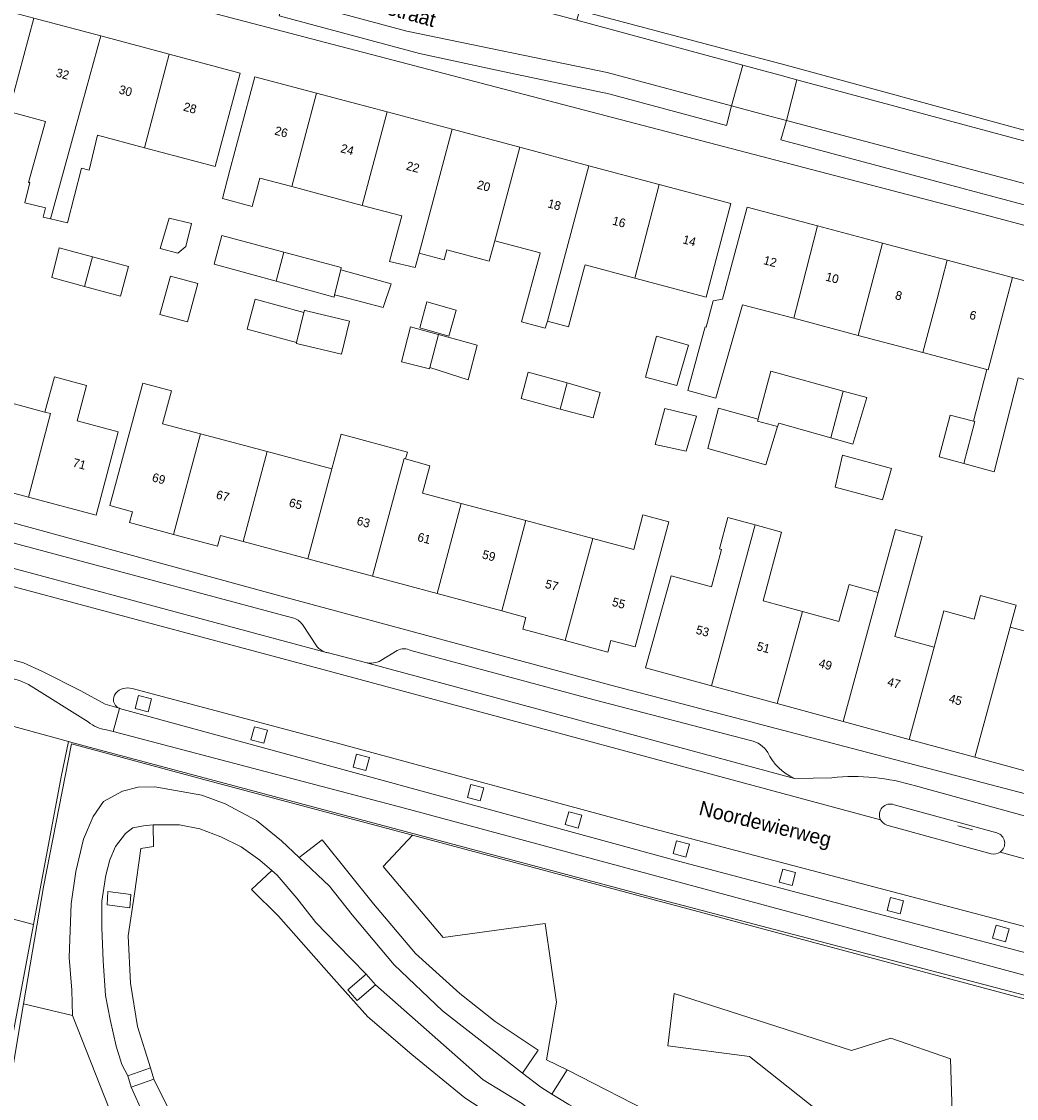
# Model space of a CAD drawing. Header units: metres. Extents: x 151448 to 154749, y 463108 to 465296.
# Tile 207 of 256: x 153734 to 153819, y 463431 to 463524. Entities that reach past the tile are written whole.
import ezdxf
from ezdxf.enums import TextEntityAlignment as Align

# ---------------------------------------------------------------- set-up
doc = ezdxf.new("R2010")
doc.units = ezdxf.units.M
for name, color, linetype, lineweight in [('B-PV-GR-BEPLANTING_CULTUUR_HEESTERS-GV', 253, 'Continuous', 9), ('B-PV-GR-GROENVOORZIENING-GV', 253, 'Continuous', 9), ('B-PV-IE-TERREINAFSCHEIDING_KUNSTMATIG_HEKWERK-G', 253, 'Continuous', 9), ('B-PV-OG-BEBOUWING-GV', 1, 'Continuous', 9), ('B-PV-OG-BEBOUWING-T18', 2, 'Continuous', 9), ('B-PV-OG-TERREIN_BEGROEID-GV', 253, 'Continuous', 9), ('B-PV-OG-TERREIN_ERF-GV', 253, 'Continuous', 9), ('B-PV-OG-TOPOGRAFIE-T18', 2, 'Continuous', 9), ('B-PV-VH-GESLOTENVERHARDING_ASFALT-GV', 253, 'Continuous', 9), ('B-PV-VH-ONVERHARD_ZAND-GV', 253, 'Continuous', 9), ('B-PV-VH-OPENVERHARDING_BETONELEMENT-GV', 253, 'Continuous', 9), ('B-PV-VH-OPENVERHARDING_BETONSTRAATSTEEN-GV', 253, 'Continuous', 9), ('B-PV-VH-OPENVERHARDING_STRAATBAKSTEEN-GV', 253, 'Continuous', 9), ('B-PV-VH-OPENVERHARDING_TEGEL-GV', 253, 'Continuous', 9)]:
    doc.layers.add(name, color=color, linetype=linetype, lineweight=lineweight)
doc.styles.add('Drong', font='txt', dxfattribs={"height": 1.8})

msp = doc.modelspace()

# ---------------------------------------------------------------- linework, layer by layer
at = {"layer": 'B-PV-GR-BEPLANTING_CULTUUR_HEESTERS-GV', "flags": 128}
msp.add_lwpolyline([(153814.197, 463425.967), (153814.104, 463426.483), (153813.663, 463426.327), (153813.399, 463434.695), (153808.281, 463436.477), (153804.894, 463435.421), (153789.645, 463440.318), (153789.095, 463435.808), (153796.121, 463434.88), (153803.588, 463428.959), (153803.426, 463426.207), (153803.581, 463426.182), (153807.506, 463425.741), (153812.13, 463425.692)], close=True, dxfattribs=at)
at = {"layer": 'B-PV-GR-GROENVOORZIENING-GV', "flags": 128}
for points in [[(153744.433, 463464.506), (153744.731, 463465.619), (153743.619, 463465.918), (153743.321, 463464.805)], [(153754.391, 463461.812), (153754.689, 463462.925), (153753.577, 463463.223), (153753.279, 463462.111)], [(153779.134, 463431.661), (153780.456, 463433.753), (153778.666, 463434.604), (153779.539, 463439.551), (153778.556, 463446.31), (153769.797, 463445.123), (153764.641, 463451.208), (153767.162, 463453.902), (153749.847, 463458.528), (153737.87, 463461.774), (153735.454, 463449.482), (153733.739, 463439.422), (153737.946, 463438.423), (153737.885, 463440.596), (153737.661, 463443.409), (153737.831, 463448.017), (153738.223, 463450.802), (153738.879, 463453.564), (153739.707, 463455.507), (153740.621, 463456.81), (153742.247, 463457.698), (153743.598, 463458.042), (153745.027, 463458.081), (153749.053, 463457.347), (153751.072, 463456.609), (153753.767, 463455.171), (153755.912, 463453.422), (153757.427, 463451.99), (153759.391, 463453.503), (153763.82, 463448.025), (153767.433, 463443.74), (153771.218, 463440.318), (153774.265, 463437.893), (153777.96, 463435.426), (153776.619, 463433.462), (153778.181, 463432.245)], [(153763.162, 463459.471), (153763.461, 463460.584), (153762.349, 463460.882), (153762.05, 463459.77)], [(153772.988, 463456.862), (153773.286, 463457.975), (153772.174, 463458.274), (153771.875, 463457.161)], [(153781.405, 463454.521), (153781.703, 463455.634), (153780.591, 463455.932), (153780.292, 463454.82)], [(153826.914, 463437.942), (153767.162, 463453.902), (153764.641, 463451.208), (153769.797, 463445.123), (153778.556, 463446.31), (153779.539, 463439.551), (153778.666, 463434.604), (153780.456, 463433.753), (153788.397, 463429.674), (153796.851, 463427.281), (153803.426, 463426.207), (153803.588, 463428.959), (153796.121, 463434.88), (153789.095, 463435.808), (153789.645, 463440.318), (153804.894, 463435.421), (153808.281, 463436.477), (153813.399, 463434.695), (153813.663, 463426.327), (153814.104, 463426.483), (153821.278, 463429.016), (153822.944, 463432.899), (153825.637, 463435.298)], [(153757.427, 463451.99), (153760.018, 463449.541), (153761.963, 463447.058), (153765.59, 463442.764), (153769.739, 463438.823), (153776.619, 463433.462), (153777.96, 463435.426), (153774.265, 463437.893), (153771.218, 463440.318), (153767.433, 463443.74), (153763.82, 463448.025), (153759.391, 463453.503)], [(153790.667, 463452.027), (153790.965, 463453.141), (153789.853, 463453.439), (153789.555, 463452.327)], [(153755.067, 463450.878), (153753.326, 463449.251), (153755.652, 463446.939), (153760.415, 463441.576), (153763.32, 463438.301), (153767.099, 463435.056), (153771.656, 463431.337), (153776.431, 463428.203), (153777.567, 463429.994), (153776.617, 463430.812), (153773.246, 463432.88), (153763.976, 463441.061), (153763.193, 463441.964), (153760.723, 463444.487), (153758.859, 463446.41), (153757.225, 463448.5), (153755.544, 463450.47)], [(153799.788, 463449.58), (153800.087, 463450.693), (153798.975, 463450.991), (153798.676, 463449.879)], [(153809.061, 463447.145), (153809.36, 463448.258), (153808.247, 463448.557), (153807.949, 463447.444)], [(153818.132, 463444.76), (153818.43, 463445.874), (153817.318, 463446.172), (153817.02, 463445.06)], [(153780.456, 463433.753), (153779.134, 463431.661), (153780.607, 463430.759), (153783.539, 463429.195), (153785.953, 463428.043), (153787.966, 463427.263), (153791.203, 463426.222), (153796.8, 463424.856), (153803.68, 463423.923), (153807.911, 463423.5), (153811.25, 463423.409), (153813.625, 463423.7), (153817.085, 463424.415), (153816.518, 463426.2), (153814.197, 463425.967), (153812.13, 463425.692), (153807.506, 463425.741), (153803.581, 463426.182), (153803.426, 463426.207), (153796.851, 463427.281), (153788.397, 463429.674)]]:
    msp.add_lwpolyline(points, close=True, dxfattribs=at)
for points in [[(153747.244, 463428.258), (153744.933, 463432.94), (153744.637, 463433.913), (153743.541, 463437.464), (153742.917, 463441.18), (153742.72, 463445.276), (153743.273, 463448.878), (153743.822, 463452.761), (153744.916, 463452.941), (153744.864, 463454.799), (153744.035, 463454.71), (153743.133, 463454.539), (153742.509, 463454.043), (153741.65, 463452.948), (153741.15, 463451.794), (153740.804, 463450.477), (153740.464, 463448.254), (153740.463, 463445.984), (153740.578, 463443.109), (153740.786, 463440.142), (153741.17, 463438.085), (153741.682, 463435.767), (153742.192, 463434.207), (153742.695, 463433.232), (153742.99, 463432.258), (153744.05, 463429.903)], [(153776.431, 463428.203), (153771.656, 463431.337), (153767.099, 463435.056), (153763.32, 463438.301), (153760.415, 463441.576), (153755.652, 463446.939), (153753.326, 463449.251), (153755.067, 463450.878), (153754.038, 463451.758), (153752.431, 463452.908), (153750.684, 463453.773), (153748.886, 463454.466), (153747.136, 463454.804), (153745.018, 463454.815), (153744.864, 463454.799), (153744.916, 463452.941), (153743.822, 463452.761), (153743.273, 463448.878), (153742.72, 463445.276), (153742.917, 463441.18), (153743.541, 463437.464), (153744.637, 463433.913), (153744.933, 463432.94), (153747.244, 463428.258)], [(153743.259, 463425.624), (153741.106, 463430.424), (153737.946, 463438.423), (153733.739, 463439.422), (153732.865, 463434.293), (153728.085, 463410.435), (153725.48, 463396.944), (153723.759, 463388.074), (153722.349, 463381.24), (153724.987, 463380.644), (153727.477, 463383.744)]]:
    msp.add_lwpolyline(points, dxfattribs=at)
at = {"layer": 'B-PV-IE-TERREINAFSCHEIDING_KUNSTMATIG_HEKWERK-G', "flags": 128}
for points in [[(153737.87, 463461.774), (153735.454, 463449.482), (153733.739, 463439.422)], [(153737.87, 463461.774), (153749.847, 463458.528), (153767.162, 463453.902)], [(153815.279, 463454.383), (153814.026, 463454.727)], [(153767.162, 463453.902), (153826.914, 463437.942)], [(153763.193, 463441.964), (153761.609, 463440.618), (153762.393, 463439.715), (153763.976, 463441.061)], [(153763.976, 463441.061), (153763.193, 463441.964)], [(153733.739, 463439.422), (153732.865, 463434.293), (153728.085, 463410.435), (153725.48, 463396.944), (153723.759, 463388.074)], [(153733.739, 463439.422), (153737.946, 463438.423)], [(153737.946, 463438.423), (153741.106, 463430.424)], [(153744.637, 463433.913), (153742.695, 463433.232)], [(153742.695, 463433.232), (153742.99, 463432.258)], [(153744.933, 463432.94), (153744.637, 463433.913)], [(153742.99, 463432.258), (153744.933, 463432.94)]]:
    msp.add_lwpolyline(points, dxfattribs=at)
msp.add_lwpolyline([(153740.992, 463449.086), (153740.91, 463447.934), (153742.883, 463447.654), (153742.965, 463448.806)], close=True, dxfattribs=at)
at = {"layer": 'B-PV-OG-BEBOUWING-GV', "flags": 128}
for points in [[(153732.467, 463516.107), (153734.631, 463524.136), (153728.581, 463525.752), (153726.415, 463517.723), (153724.348, 463510.059), (153725.747, 463509.697), (153727.824, 463517.347)], [(153732.467, 463516.107), (153735.625, 463515.264), (153734.164, 463510.021), (153734.273, 463509.996), (153733.84, 463508.268), (153735.632, 463507.82), (153735.431, 463507.04), (153736.053, 463506.887), (153738.173, 463514.583), (153740.382, 463522.601), (153734.631, 463524.136)], [(153740.382, 463522.601), (153738.173, 463514.583), (153736.053, 463506.887), (153737.511, 463506.529), (153738.706, 463511.249), (153739.38, 463511.079), (153740.103, 463514.068), (153744.136, 463512.991), (153746.238, 463521.037)], [(153744.136, 463512.991), (153750.206, 463511.371), (153752.351, 463519.405), (153746.238, 463521.037)], [(153754.044, 463510.382), (153756.779, 463509.653), (153758.92, 463517.689), (153753.616, 463519.102), (153751.474, 463511.067), (153750.827, 463508.642), (153753.397, 463507.957)], [(153764.976, 463516.074), (153758.92, 463517.689), (153756.779, 463509.653), (153762.834, 463508.039)], [(153767.733, 463503.921), (153770.574, 463514.582), (153764.976, 463516.074), (153762.834, 463508.039), (153766.235, 463507.133), (153765.189, 463503.206), (153767.405, 463502.692)], [(153770.574, 463514.582), (153767.733, 463503.921), (153769.892, 463503.368), (153770.125, 463504.222), (153773.757, 463503.232), (153774.241, 463504.999), (153776.382, 463513.035)], [(153782.317, 463511.453), (153776.382, 463513.035), (153774.241, 463504.999), (153778.144, 463503.959), (153778.108, 463503.826), (153776.539, 463498.042), (153778.566, 463497.474), (153778.756, 463498.096)], [(153786.276, 463501.792), (153788.367, 463509.84), (153782.317, 463511.453), (153778.756, 463498.096), (153780.566, 463497.609), (153781.946, 463502.771), (153781.989, 463502.934)], [(153788.367, 463509.84), (153786.276, 463501.792), (153792.391, 463500.162), (153794.532, 463508.197)], [(153799.928, 463498.333), (153800.353, 463500), (153801.959, 463506.29), (153795.912, 463507.899), (153793.795, 463499.977), (153792.99, 463499.826), (153792.398, 463497.574), (153792.304, 463497.614), (153790.814, 463492.131), (153793.221, 463491.469), (153795.535, 463499.499)], [(153747.682, 463504.503), (153748.169, 463506.476), (153746.25, 463506.936), (153745.479, 463504.328), (153747.006, 463503.936)], [(153799.928, 463498.333), (153805.449, 463496.868), (153806.283, 463500), (153807.561, 463504.8), (153801.959, 463506.29), (153800.353, 463500)], [(153755.442, 463501.521), (153756.106, 463504.026), (153750.776, 463505.461), (153750.114, 463502.975)], [(153807.561, 463504.8), (153806.283, 463500), (153805.449, 463496.868), (153811.018, 463495.39), (153812.24, 463500), (153813.121, 463503.321)], [(153738.981, 463501.073), (153739.662, 463503.625), (153736.801, 463504.393), (153736.161, 463501.849)], [(153739.662, 463503.625), (153738.981, 463501.073), (153742.066, 463500.224), (153742.743, 463502.798)], [(153756.106, 463504.026), (153755.442, 463501.521), (153760.424, 463500.162), (153760.451, 463500.352), (153760.992, 463502.487), (153761.019, 463502.703)], [(153811.018, 463495.39), (153816.528, 463493.928), (153816.645, 463493.897), (153818.237, 463500), (153818.715, 463501.833), (153813.121, 463503.321), (153812.24, 463500)], [(153745.46, 463498.676), (153747.837, 463498.032), (153748.728, 463501.325), (153746.351, 463501.968)], [(153761.143, 463500.173), (153764.64, 463499.27), (153765.316, 463501.297), (153761.71, 463502.289), (153760.992, 463502.487), (153760.451, 463500.352)], [(153815.369, 463489.497), (153815.489, 463489.465), (153814.546, 463485.851), (153817.143, 463485.153), (153819.228, 463493.211), (153822.604, 463492.316), (153822.887, 463492.241), (153824.874, 463500), (153824.921, 463500.182), (153824.614, 463500.264), (153818.715, 463501.833), (153818.237, 463500), (153816.645, 463493.897), (153816.528, 463493.928)], [(153757.197, 463496.244), (153757.825, 463498.834), (153753.649, 463499.967), (153752.951, 463497.396)], [(153757.825, 463498.834), (153757.197, 463496.244), (153757.181, 463496.18), (153761.064, 463495.247), (153761.75, 463498.102), (153758.064, 463498.986), (153757.873, 463499.032)], [(153768.406, 463499.754), (153767.784, 463497.511), (153770.271, 463496.808), (153770.92, 463499.024)], [(153768.643, 463494.097), (153769.396, 463496.939), (153769.377, 463496.944), (153766.985, 463497.607), (153766.227, 463494.581), (153768.614, 463493.982)], [(153768.643, 463494.097), (153771.934, 463493.057), (153772.73, 463496.023), (153769.396, 463496.939)], [(153787.188, 463493.264), (153789.881, 463492.572), (153790.889, 463496.026), (153788.125, 463496.786)], [(153776.493, 463491.454), (153779.867, 463490.538), (153780.467, 463492.788), (153777.103, 463493.701)], [(153796.856, 463489.656), (153796.815, 463489.505), (153798.543, 463489.036), (153798.586, 463489.173), (153798.632, 463489.334), (153803.106, 463488.066), (153804.176, 463492.083), (153797.965, 463493.795), (153796.91, 463489.849)], [(153734.151, 463482.974), (153739.971, 463481.424), (153741.873, 463488.565), (153738.33, 463489.526), (153739.151, 463492.551), (153736.394, 463493.299), (153735.573, 463490.274), (153736.064, 463490.141)], [(153746.627, 463479.765), (153748.947, 463488.407), (153745.683, 463489.277), (153746.442, 463492.103), (153743.979, 463492.764), (153741.154, 463482.237), (153743.092, 463481.716), (153742.841, 463480.781)], [(153782.693, 463489.771), (153783.286, 463491.969), (153780.467, 463492.788), (153779.867, 463490.538)], [(153728.768, 463484.408), (153734.151, 463482.974), (153736.064, 463490.141), (153735.573, 463490.274), (153730.69, 463491.599)], [(153803.106, 463488.066), (153805.016, 463487.525), (153806.208, 463491.523), (153804.176, 463492.083)], [(153788.028, 463487.476), (153790.695, 463486.91), (153791.561, 463489.921), (153788.86, 463490.579)], [(153798.543, 463489.036), (153796.815, 463489.505), (153796.856, 463489.656), (153793.451, 463490.607), (153792.532, 463487.147), (153797.531, 463485.755)], [(153815.369, 463489.497), (153813.373, 463490.022), (153812.433, 463486.418), (153814.546, 463485.851), (153815.489, 463489.465)], [(153746.627, 463479.765), (153750.413, 463478.749), (153750.662, 463479.676), (153752.61, 463479.153), (153754.684, 463486.877), (153748.947, 463488.407)], [(153758.165, 463477.662), (153763.72, 463476.171), (153766.435, 463486.288), (153766.57, 463486.25), (153766.731, 463486.842), (153761.045, 463488.39), (153760.241, 463485.394)], [(153760.241, 463485.394), (153754.684, 463486.877), (153752.61, 463479.153), (153758.165, 463477.662)], [(153763.72, 463476.171), (153769.274, 463474.68), (153771.354, 463482.43), (153768.036, 463483.315), (153768.666, 463485.661), (153766.57, 463486.25), (153766.435, 463486.288)], [(153808.315, 463485.415), (153804.114, 463486.569), (153803.5, 463483.83), (153807.558, 463482.739)], [(153776.911, 463480.948), (153771.354, 463482.43), (153769.274, 463474.68), (153774.829, 463473.189)], [(153782.646, 463479.418), (153780.29, 463470.635), (153783.941, 463469.655), (153784.208, 463470.649), (153786.29, 463470.09), (153789.178, 463480.848), (153786.962, 463481.439), (153786.172, 463478.477)], [(153780.29, 463470.635), (153782.646, 463479.418), (153776.911, 463480.948), (153774.829, 463473.189), (153776.911, 463472.63), (153776.638, 463471.614)], [(153796.609, 463480.581), (153794.267, 463481.217), (153793.535, 463478.525), (153793.727, 463478.472), (153792.855, 463475.266), (153789.382, 463476.211), (153787.192, 463468.301), (153792.852, 463466.762)], [(153798.512, 463465.223), (153800.665, 463473.143), (153797.303, 463474.057), (153798.871, 463479.966), (153796.609, 463480.581), (153792.852, 463466.762)], [(153809.832, 463462.145), (153811.986, 463470.065), (153808.618, 463470.981), (153810.953, 463479.569), (153808.66, 463480.192), (153807.188, 463474.779), (153804.172, 463463.684)], [(153804.172, 463463.684), (153807.188, 463474.779), (153804.677, 463475.461), (153803.814, 463472.287), (153800.665, 463473.143), (153798.512, 463465.223)], [(153818.534, 463471.792), (153819.048, 463473.683), (153815.974, 463474.518), (153815.42, 463472.479), (153812.833, 463473.183), (153811.986, 463470.065), (153809.832, 463462.145), (153815.493, 463460.606)], [(153819.83, 463468.106), (153820.699, 463471.211), (153818.534, 463471.792), (153815.493, 463460.606), (153821.152, 463459.068), (153823.306, 463466.988), (153819.786, 463467.945)]]:
    msp.add_lwpolyline(points, close=True, dxfattribs=at)
at = {"layer": 'B-PV-OG-TERREIN_BEGROEID-GV', "flags": 128}
for points in [[(153854.2, 463431.125), (153824.105, 463439.029), (153788.142, 463448.475), (153738.617, 463461.68), (153737.89, 463461.874), (153737.59, 463461.954), (153736.971, 463458.913), (153734.577, 463446.24), (153730.539, 463424.83)], [(153728.085, 463410.435), (153732.865, 463434.293), (153733.739, 463439.422), (153735.454, 463449.482), (153737.87, 463461.774), (153749.847, 463458.528), (153767.162, 463453.902), (153826.914, 463437.942), (153837.174, 463435.16), (153848.514, 463432.091), (153853.437, 463430.758)]]:
    msp.add_lwpolyline(points, dxfattribs=at)
at = {"layer": 'B-PV-OG-TERREIN_ERF-GV', "flags": 128}
for points in [[(153831.079, 463503.309), (153816.688, 463507.133), (153737.65, 463527.835), (153719.188, 463532.755)], [(153711.503, 463528.131), (153711.501, 463528.124), (153704.099, 463500), (153702.474, 463493.842), (153701.468, 463490.648), (153702.543, 463488.953), (153727.056, 463482.321), (153755.143, 463474.654), (153784.213, 463466.809), (153822.793, 463456.693), (153825.007, 463458.12), (153831.807, 463484.135), (153834.617, 463495.194)], [(153734.631, 463524.136), (153740.382, 463522.601), (153746.238, 463521.037), (153752.351, 463519.405), (153750.206, 463511.371), (153744.136, 463512.991), (153740.103, 463514.068), (153739.38, 463511.079), (153738.706, 463511.249), (153737.511, 463506.529), (153736.053, 463506.887), (153735.431, 463507.04), (153735.632, 463507.82), (153733.84, 463508.268), (153734.273, 463509.996), (153734.164, 463510.021), (153735.625, 463515.264), (153732.467, 463516.107)], [(153781.523, 463524.792), (153794.271, 463521.411), (153799.278, 463520.083), (153819.421, 463514.602), (153832.749, 463511.207)], [(153819.228, 463493.211), (153817.143, 463485.153), (153814.546, 463485.851), (153812.433, 463486.418), (153813.373, 463490.022), (153815.369, 463489.497), (153816.528, 463493.928), (153811.018, 463495.39), (153805.449, 463496.868), (153799.928, 463498.333), (153795.535, 463499.499), (153793.221, 463491.469), (153790.814, 463492.131), (153792.304, 463497.614), (153792.398, 463497.574), (153792.99, 463499.826), (153793.795, 463499.977), (153795.912, 463507.899), (153801.959, 463506.29), (153807.561, 463504.8), (153813.121, 463503.321), (153818.715, 463501.833), (153824.614, 463500.264)], [(153730.69, 463491.599), (153735.573, 463490.274), (153736.394, 463493.299), (153739.151, 463492.551), (153738.33, 463489.526), (153741.873, 463488.565), (153739.971, 463481.424), (153734.151, 463482.974), (153728.768, 463484.408)], [(153821.152, 463459.068), (153815.493, 463460.606), (153809.832, 463462.145), (153804.172, 463463.684), (153798.512, 463465.223), (153792.852, 463466.762), (153787.192, 463468.301), (153789.382, 463476.211), (153792.855, 463475.266), (153793.727, 463478.472), (153793.535, 463478.525), (153794.267, 463481.217), (153796.609, 463480.581), (153798.871, 463479.966), (153797.303, 463474.057), (153800.665, 463473.143), (153803.814, 463472.287), (153804.677, 463475.461), (153807.188, 463474.779), (153808.66, 463480.192), (153810.953, 463479.569), (153808.618, 463470.981), (153811.986, 463470.065), (153812.833, 463473.183), (153815.42, 463472.479), (153815.974, 463474.518), (153819.048, 463473.683), (153818.534, 463471.792), (153820.699, 463471.211)]]:
    msp.add_lwpolyline(points, dxfattribs=at)
for points in [[(153788.367, 463509.84), (153794.532, 463508.197), (153792.391, 463500.162), (153786.276, 463501.792), (153781.989, 463502.934), (153781.946, 463502.771), (153780.566, 463497.609), (153778.756, 463498.096), (153778.566, 463497.474), (153776.539, 463498.042), (153778.108, 463503.826), (153778.144, 463503.959), (153774.241, 463504.999), (153773.757, 463503.232), (153770.125, 463504.222), (153769.892, 463503.368), (153767.733, 463503.921), (153767.405, 463502.692), (153765.189, 463503.206), (153766.235, 463507.133), (153762.834, 463508.039), (153756.779, 463509.653), (153754.044, 463510.382), (153753.397, 463507.957), (153750.827, 463508.642), (153751.474, 463511.067), (153753.616, 463519.102), (153758.92, 463517.689), (153764.976, 463516.074), (153770.574, 463514.582), (153776.382, 463513.035), (153782.317, 463511.453)], [(153747.682, 463504.503), (153747.006, 463503.936), (153745.479, 463504.328), (153746.25, 463506.936), (153748.169, 463506.476)], [(153755.442, 463501.521), (153750.114, 463502.975), (153750.776, 463505.461), (153756.106, 463504.026), (153761.019, 463502.703), (153760.992, 463502.487), (153761.71, 463502.289), (153765.316, 463501.297), (153764.64, 463499.27), (153761.143, 463500.173), (153760.451, 463500.352), (153760.424, 463500.162)], [(153739.662, 463503.625), (153742.743, 463502.798), (153742.066, 463500.224), (153738.981, 463501.073), (153736.161, 463501.849), (153736.801, 463504.393)], [(153745.46, 463498.676), (153746.351, 463501.968), (153748.728, 463501.325), (153747.837, 463498.032)], [(153757.825, 463498.834), (153757.873, 463499.032), (153758.064, 463498.986), (153761.75, 463498.102), (153761.064, 463495.247), (153757.181, 463496.18), (153757.197, 463496.244), (153752.951, 463497.396), (153753.649, 463499.967)], [(153768.406, 463499.754), (153770.92, 463499.024), (153770.271, 463496.808), (153767.784, 463497.511)], [(153769.396, 463496.939), (153772.73, 463496.023), (153771.934, 463493.057), (153768.643, 463494.097), (153768.614, 463493.982), (153766.227, 463494.581), (153766.985, 463497.607), (153769.377, 463496.944)], [(153787.188, 463493.264), (153788.125, 463496.786), (153790.889, 463496.026), (153789.881, 463492.572)], [(153780.467, 463492.788), (153783.286, 463491.969), (153782.693, 463489.771), (153779.867, 463490.538), (153776.493, 463491.454), (153777.103, 463493.701)], [(153804.176, 463492.083), (153806.208, 463491.523), (153805.016, 463487.525), (153803.106, 463488.066), (153798.632, 463489.334), (153798.586, 463489.173), (153798.543, 463489.036), (153797.531, 463485.755), (153792.532, 463487.147), (153793.451, 463490.607), (153796.856, 463489.656), (153796.91, 463489.849), (153797.965, 463493.795)], [(153752.61, 463479.153), (153750.662, 463479.676), (153750.413, 463478.749), (153746.627, 463479.765), (153742.841, 463480.781), (153743.092, 463481.716), (153741.154, 463482.237), (153743.979, 463492.764), (153746.442, 463492.103), (153745.683, 463489.277), (153748.947, 463488.407), (153754.684, 463486.877), (153760.241, 463485.394), (153761.045, 463488.39), (153766.731, 463486.842), (153766.57, 463486.25), (153768.666, 463485.661), (153768.036, 463483.315), (153771.354, 463482.43), (153776.911, 463480.948), (153782.646, 463479.418), (153786.172, 463478.477), (153786.962, 463481.439), (153789.178, 463480.848), (153786.29, 463470.09), (153784.208, 463470.649), (153783.941, 463469.655), (153780.29, 463470.635), (153776.638, 463471.614), (153776.911, 463472.63), (153774.829, 463473.189), (153769.274, 463474.68), (153763.72, 463476.171), (153758.165, 463477.662)], [(153788.028, 463487.476), (153788.86, 463490.579), (153791.561, 463489.921), (153790.695, 463486.91)], [(153808.315, 463485.415), (153807.558, 463482.739), (153803.5, 463483.83), (153804.114, 463486.569)], [(153728.276, 463464.5), (153727.757, 463462.508), (153727.739, 463462.436), (153729.731, 463461.91), (153732.022, 463461.305), (153730.193, 463454.38), (153731.295, 463454.089), (153731.991, 463453.905), (153730.276, 463447.41), (153732.745, 463446.735), (153734.577, 463446.24), (153736.971, 463458.913), (153737.59, 463461.954)]]:
    msp.add_lwpolyline(points, close=True, dxfattribs=at)
at = {"layer": 'B-PV-VH-GESLOTENVERHARDING_ASFALT-GV', "flags": 128}
for points in [[(153759.663, 463469.648), (153711.9, 463482.475), (153705.314, 463484.157), (153704.957, 463482.727), (153759.558, 463468.12), (153807.391, 463455.245)], [(153807.391, 463455.245), (153759.558, 463468.12), (153704.957, 463482.727), (153703.506, 463476.897), (153718.7, 463472.764), (153733.718, 463468.724), (153735.366, 463467.973), (153738.673, 463466.311), (153740.762, 463465.168), (153741.942, 463464.82)], [(153741.443, 463462.81), (153741.969, 463464.808), (153741.947, 463464.818), (153741.942, 463464.82), (153740.762, 463465.168), (153738.673, 463466.311), (153735.366, 463467.973), (153733.718, 463468.724), (153718.7, 463472.764), (153703.506, 463476.897), (153703.12, 463475.347), (153703.391, 463475.277), (153733.387, 463467.211), (153734.166, 463466.851), (153739.292, 463463.644)], [(153803.201, 463458.847), (153799.983, 463458.786), (153763.131, 463468.741), (153759.945, 463469.57)], [(153743.068, 463466.507), (153759.539, 463462.126), (153787.865, 463454.459), (153822.591, 463445.307), (153825.523, 463444.534), (153834.39, 463442.196), (153853.036, 463437.03)], [(153740.871, 463462.961), (153741.443, 463462.81)], [(153876.353, 463438.168), (153844.762, 463446.639), (153835.126, 463449.352), (153834.893, 463449.452), (153834.853, 463449.469), (153834.831, 463449.479), (153834.511, 463449.622), (153832.023, 463450.684), (153827.598, 463452.582), (153823.248, 463454.451), (153822.455, 463454.804), (153822.412, 463454.823), (153822.329, 463454.846), (153810.387, 463458.141)], [(153808.555, 463456.524), (153817.383, 463454.116)], [(153816.892, 463452.318), (153807.935, 463454.786)], [(153817.659, 463452.454), (153826.918, 463449.937), (153875.967, 463436.719)], [(153852.746, 463435.163), (153855.193, 463434.582), (153859.798, 463433.911), (153867.682, 463432.702), (153869.78, 463432.302), (153884.976, 463428.271), (153900.291, 463423.759), (153918.909, 463418.097), (153930.907, 463414.464), (153932.644, 463420.131), (153920.664, 463423.773), (153901.62, 463429.577), (153893.753, 463431.906), (153885.193, 463434.284), (153875.967, 463436.719), (153826.918, 463449.937), (153817.659, 463452.454)]]:
    msp.add_lwpolyline(points, dxfattribs=at)
at = {"layer": 'B-PV-VH-GESLOTENVERHARDING_ASFALT-GV'}
for points in [[(153759.945, 463469.57, -0.043174), (153759.663, 463469.648)], [(153741.671, 463466.117, -0.300598), (153743.068, 463466.507)], [(153741.942, 463464.82, -0.507989), (153741.671, 463466.117)], [(153739.292, 463463.644, 0.127309), (153740.871, 463462.961)], [(153810.387, 463458.141, 0.104374), (153803.201, 463458.847)], [(153807.391, 463455.245, -0.693842), (153808.555, 463456.524)], [(153807.935, 463454.786, -0.200396), (153807.391, 463455.245)], [(153817.383, 463454.116, -0.630562), (153817.659, 463452.454)], [(153817.659, 463452.454, -0.21633), (153816.892, 463452.318)]]:
    msp.add_lwpolyline(points, format="xyb", dxfattribs=at)
at = {"layer": 'B-PV-VH-GESLOTENVERHARDING_ASFALT-GV', "flags": 128}
msp.add_lwpolyline([(153741.969, 463464.808), (153741.443, 463462.81), (153766.485, 463456.242), (153824.509, 463440.596), (153830.548, 463438.968), (153852.362, 463433.148), (153852.746, 463435.163), (153852.478, 463435.17), (153838.798, 463439.006), (153825, 463442.5), (153822.051, 463443.242), (153790.013, 463451.693)], close=True, dxfattribs=at)
at = {"layer": 'B-PV-VH-ONVERHARD_ZAND-GV', "flags": 128}
for points in [[(153780.607, 463430.759), (153779.134, 463431.661), (153778.181, 463432.245), (153776.619, 463433.462), (153769.739, 463438.823), (153765.59, 463442.764), (153761.963, 463447.058), (153760.018, 463449.541), (153757.427, 463451.99), (153755.912, 463453.422), (153753.767, 463455.171), (153751.072, 463456.609), (153749.053, 463457.347), (153745.027, 463458.081), (153743.598, 463458.042), (153742.247, 463457.698), (153740.621, 463456.81), (153739.707, 463455.507), (153738.879, 463453.564), (153738.223, 463450.802), (153737.831, 463448.017), (153737.661, 463443.409), (153737.885, 463440.596), (153737.946, 463438.423), (153741.106, 463430.424)], [(153744.05, 463429.903), (153742.99, 463432.258), (153742.695, 463433.232), (153742.192, 463434.207), (153741.682, 463435.767), (153741.17, 463438.085), (153740.786, 463440.142), (153740.578, 463443.109), (153740.463, 463445.984), (153740.464, 463448.254), (153740.804, 463450.477), (153741.15, 463451.794), (153741.65, 463452.948), (153742.509, 463454.043), (153743.133, 463454.539), (153744.035, 463454.71), (153744.864, 463454.799), (153745.018, 463454.815), (153747.136, 463454.804), (153748.886, 463454.466), (153750.684, 463453.773), (153752.431, 463452.908), (153754.038, 463451.758), (153755.067, 463450.878), (153755.544, 463450.47), (153757.225, 463448.5), (153758.859, 463446.41), (153760.723, 463444.487), (153763.193, 463441.964), (153763.976, 463441.061), (153773.246, 463432.88), (153776.617, 463430.812)]]:
    msp.add_lwpolyline(points, dxfattribs=at)
at = {"layer": 'B-PV-VH-OPENVERHARDING_BETONELEMENT-GV', "flags": 128}
msp.add_lwpolyline([(153795.54, 463520.099), (153794.58, 463516.587), (153796.375, 463516.114), (153797.554, 463515.804), (153799.302, 463515.343), (153800.192, 463518.837), (153798.442, 463519.312), (153797.359, 463519.605)], close=True, dxfattribs=at)
at = {"layer": 'B-PV-VH-OPENVERHARDING_BETONSTRAATSTEEN-GV', "flags": 128}
for points in [[(153756.109, 463525.866), (153755.699, 463524.334), (153767.778, 463521.105), (153775.062, 463519.528), (153784.047, 463517.624), (153794.135, 463514.893), (153794.58, 463516.587), (153783.882, 463519.466), (153766.673, 463523.017)], [(153830.993, 463505.075), (153831.415, 463506.822), (153799.302, 463515.343), (153798.82, 463513.675)], [(153730.539, 463424.83), (153734.577, 463446.24), (153732.745, 463446.735), (153728.692, 463425.176)]]:
    msp.add_lwpolyline(points, close=True, dxfattribs=at)
at = {"layer": 'B-PV-VH-OPENVERHARDING_STRAATBAKSTEEN-GV', "flags": 128}
for points in [[(153795.54, 463520.099), (153781.295, 463523.95), (153774.238, 463525.858), (153769.376, 463527.146), (153764.097, 463528.546), (153762.962, 463528.847), (153762.487, 463527.288), (153756.866, 463528.776), (153756.109, 463525.866), (153766.673, 463523.017), (153783.882, 463519.466), (153794.58, 463516.587)], [(153744.433, 463464.506), (153743.321, 463464.805), (153743.619, 463465.918), (153744.731, 463465.619)], [(153754.391, 463461.812), (153753.279, 463462.111), (153753.577, 463463.223), (153754.689, 463462.925)], [(153763.162, 463459.471), (153762.05, 463459.77), (153762.349, 463460.882), (153763.461, 463460.584)], [(153772.988, 463456.862), (153771.875, 463457.161), (153772.174, 463458.274), (153773.286, 463457.975)], [(153781.405, 463454.521), (153780.292, 463454.82), (153780.591, 463455.932), (153781.703, 463455.634)], [(153790.667, 463452.027), (153789.555, 463452.327), (153789.853, 463453.439), (153790.965, 463453.141)], [(153799.788, 463449.58), (153798.676, 463449.879), (153798.975, 463450.991), (153800.087, 463450.693)], [(153809.061, 463447.145), (153807.949, 463447.444), (153808.247, 463448.557), (153809.36, 463448.258)], [(153818.132, 463444.76), (153817.02, 463445.06), (153817.318, 463446.172), (153818.43, 463445.874)]]:
    msp.add_lwpolyline(points, close=True, dxfattribs=at)
for points in [[(153833.798, 463509.785), (153832.466, 463510.144), (153800.192, 463518.837), (153799.302, 463515.343), (153831.415, 463506.822), (153830.993, 463505.075), (153831.002, 463505.072), (153831.532, 463504.924)], [(153756.843, 463472.602), (153716.664, 463483.377)], [(153711.9, 463482.475), (153759.663, 463469.648)], [(153758.961, 463470.104), (153757.708, 463472.008)], [(153765.84, 463469.788), (153764.441, 463468.922)], [(153796.212, 463462.048), (153782.786, 463465.556), (153767.03, 463469.789)], [(153763.131, 463468.741), (153799.983, 463458.786)], [(153741.942, 463464.82), (153741.947, 463464.818), (153741.969, 463464.808), (153790.013, 463451.693), (153822.051, 463443.242), (153822.591, 463445.307), (153787.865, 463454.459), (153759.539, 463462.126), (153743.068, 463466.507)]]:
    msp.add_lwpolyline(points, dxfattribs=at)
at = {"layer": 'B-PV-VH-OPENVERHARDING_STRAATBAKSTEEN-GV'}
for points in [[(153757.708, 463472.008, 0.171836), (153756.843, 463472.602)], [(153759.663, 463469.648, -0.113982), (153758.961, 463470.104)], [(153767.03, 463469.789, 0.246218), (153765.84, 463469.788)], [(153764.441, 463468.922, -0.180839), (153763.131, 463468.741)], [(153743.068, 463466.507, 0.300598), (153741.671, 463466.117)], [(153741.671, 463466.117, 0.507989), (153741.942, 463464.82)], [(153797.693, 463461.026, 0.202559), (153796.212, 463462.048)], [(153799.983, 463458.786, -0.178364), (153797.693, 463461.026)]]:
    msp.add_lwpolyline(points, format="xyb", dxfattribs=at)
at = {"layer": 'B-PV-VH-OPENVERHARDING_TEGEL-GV', "flags": 128}
for points in [[(153794.58, 463516.587), (153794.135, 463514.893), (153784.047, 463517.624), (153775.062, 463519.528), (153767.778, 463521.105), (153755.699, 463524.334), (153756.109, 463525.866), (153754.288, 463526.34), (153753.122, 463526.644), (153751.298, 463527.119), (153750.85, 463525.63), (153718.523, 463534.271), (153718.94, 463535.817), (153717.78, 463536.125), (153714.122, 463537.096), (153713.797, 463536.89), (153711.503, 463528.131)], [(153719.188, 463532.755), (153737.65, 463527.835), (153816.688, 463507.133), (153831.079, 463503.309), (153831.532, 463504.924), (153831.002, 463505.072), (153830.993, 463505.075), (153798.82, 463513.675), (153799.302, 463515.343), (153797.554, 463515.804), (153796.375, 463516.114), (153794.58, 463516.587)], [(153810.387, 463458.141), (153822.329, 463454.846), (153822.412, 463454.823), (153822.455, 463454.804), (153823.248, 463454.451), (153823.532, 463455.113), (153824.674, 463456.238), (153822.793, 463456.693), (153784.213, 463466.809), (153755.143, 463474.654), (153727.056, 463482.321), (153702.543, 463488.953), (153698.99, 463489.92), (153700.684, 463486.125), (153700.495, 463485.431)], [(153716.664, 463483.377), (153756.843, 463472.602)], [(153703.391, 463475.277), (153703.12, 463475.347), (153698.96, 463476.43), (153694.173, 463473.701), (153696.749, 463472.986), (153707.334, 463469.957), (153728.276, 463464.5), (153737.59, 463461.954), (153737.89, 463461.874), (153738.617, 463461.68), (153788.142, 463448.475), (153824.105, 463439.029), (153854.2, 463431.125), (153853.681, 463429.071), (153858.576, 463427.84), (153858.696, 463428.316), (153858.9, 463429.58), (153859.522, 463432.047), (153854.703, 463432.726), (153852.362, 463433.148), (153830.548, 463438.968), (153824.509, 463440.596)], [(153757.708, 463472.008), (153758.961, 463470.104)], [(153759.945, 463469.57), (153763.131, 463468.741)], [(153764.441, 463468.922), (153765.84, 463469.788)], [(153767.03, 463469.789), (153782.786, 463465.556), (153796.212, 463462.048)], [(153739.292, 463463.644), (153734.166, 463466.851), (153733.387, 463467.211)], [(153824.509, 463440.596), (153766.485, 463456.242), (153741.443, 463462.81), (153740.871, 463462.961)], [(153799.983, 463458.786), (153803.201, 463458.847)], [(153817.383, 463454.116), (153808.555, 463456.524)], [(153807.935, 463454.786), (153816.892, 463452.318)]]:
    msp.add_lwpolyline(points, dxfattribs=at)
msp.add_lwpolyline([(153781.295, 463523.95), (153795.54, 463520.099), (153797.359, 463519.605), (153798.442, 463519.312), (153800.192, 463518.837), (153832.466, 463510.144), (153832.749, 463511.207), (153819.421, 463514.602), (153799.278, 463520.083), (153794.271, 463521.411), (153781.523, 463524.792)], close=True, dxfattribs=at)
at = {"layer": 'B-PV-VH-OPENVERHARDING_TEGEL-GV'}
for points in [[(153756.843, 463472.602, -0.171836), (153757.708, 463472.008)], [(153758.961, 463470.104, 0.113982), (153759.663, 463469.648)], [(153759.663, 463469.648, 0.043174), (153759.945, 463469.57)], [(153765.84, 463469.788, -0.246218), (153767.03, 463469.789)], [(153763.131, 463468.741, 0.180839), (153764.441, 463468.922)], [(153740.871, 463462.961, -0.127309), (153739.292, 463463.644)], [(153796.212, 463462.048, -0.202559), (153797.693, 463461.026)], [(153797.693, 463461.026, 0.178364), (153799.983, 463458.786)], [(153803.201, 463458.847, -0.104374), (153810.387, 463458.141)], [(153808.555, 463456.524, 0.693842), (153807.391, 463455.245)], [(153807.391, 463455.245, 0.200396), (153807.935, 463454.786)], [(153817.659, 463452.454, 0.630562), (153817.383, 463454.116)], [(153816.892, 463452.318, 0.21633), (153817.659, 463452.454)]]:
    msp.add_lwpolyline(points, format="xyb", dxfattribs=at)

# ---------------------------------------------------------------- texts
at = {"layer": 'B-PV-OG-BEBOUWING-T18', "style": 'Drong'}
for s, rotation, p in [('32', 345, (153737.092, 463519.339)), ('30', 345, (153742.508, 463517.893)), ('28', 345, (153748.046, 463516.414)), ('26', 345.1, (153755.889, 463514.357)), ('24', 345, (153761.564, 463512.844)), ('22', 345, (153767.202, 463511.341)), ('20', 345.1, (153773.286, 463509.72)), ('18', 345, (153779.358, 463508.102)), ('16', 345, (153784.917, 463506.62)), ('14', 345, (153790.961, 463505.009)), ('12', 345.1, (153797.904, 463503.23)), ('10', 345.1, (153803.241, 463501.81)), ('8', 345.1, (153808.948, 463500.292)), ('6', 345.1, (153815.332, 463498.594)), ('71', 345.1, (153738.54, 463485.82)), ('69', 345, (153745.359, 463484.557)), ('67', 345, (153750.862, 463483.079)), ('65', 345, (153757.127, 463482.392)), ('63', 345, (153762.952, 463480.829)), ('61', 345, (153768.163, 463479.43)), ('59', 345, (153773.729, 463477.936)), ('57', 345, (153779.136, 463475.395)), ('55', 345, (153784.886, 463473.852)), ('53', 344.8, (153792.099, 463471.459)), ('51', 344.8, (153797.32, 463470.04)), ('49', 344.8, (153802.65, 463468.591)), ('47', 344.8, (153808.546, 463466.988)), ('45', 344.8, (153813.828, 463465.551))]:
    msp.add_text(s, height=0.75, rotation=rotation, dxfattribs=at).set_placement(p, align=Align.MIDDLE)
at = {"layer": 'B-PV-OG-TOPOGRAFIE-T18', "style": 'Drong'}
for s, rotation, p in [('Amstelstraat', 344.5, (153764.639, 463525.214)), ('Noordewierweg', 346.1, (153797.445, 463454.743))]:
    msp.add_text(s, height=1.25, rotation=rotation, dxfattribs=at).set_placement(p, align=Align.MIDDLE)

doc.saveas('drawing.dxf')
